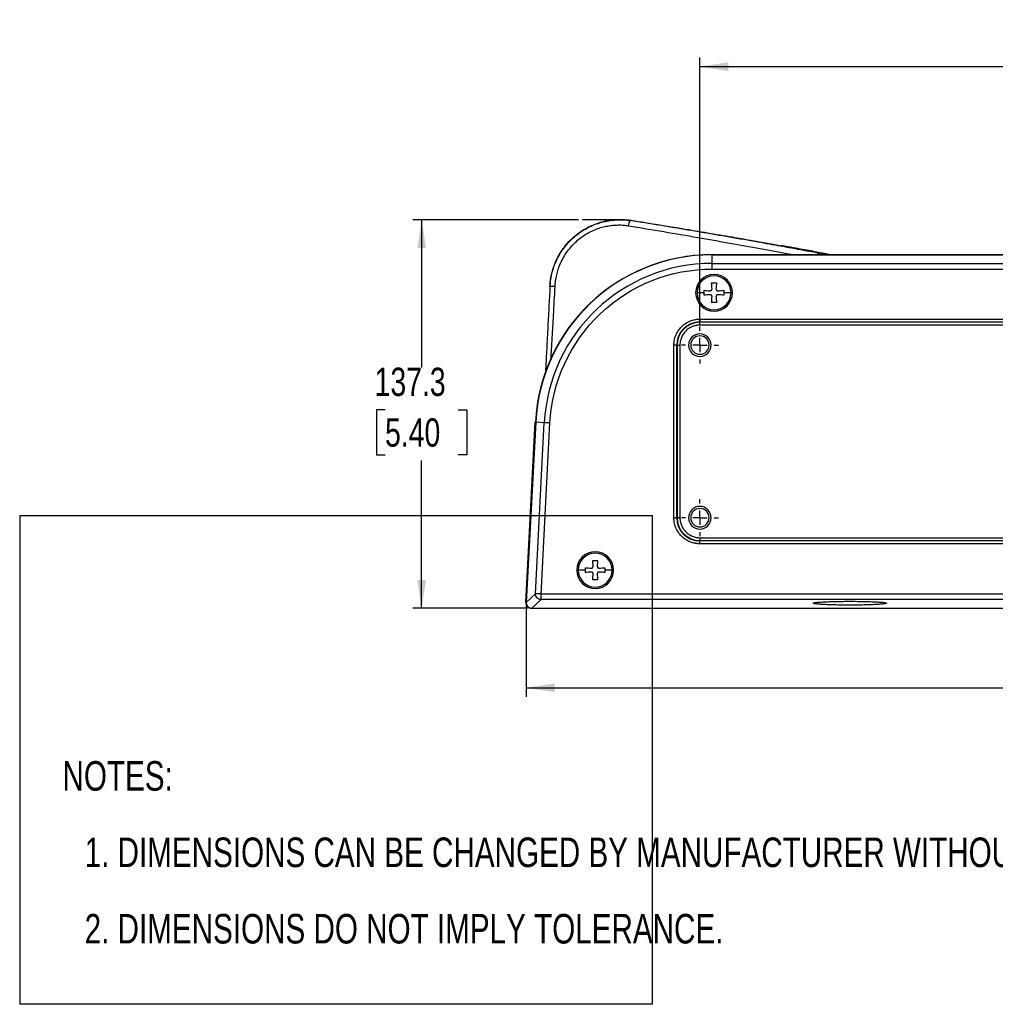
# Model space of a CAD drawing. Header units: millimetres. Extents: x 0 to 1118, y 0 to 848.
# Tile 1 of 17: x 0 to 345, y 0 to 348. Entities that reach past the tile are written whole.
import ezdxf

# ---------------------------------------------------------------- set-up
doc = ezdxf.new("R2010")
doc.units = ezdxf.units.MM
doc.linetypes.add('CENTERX2', pattern=[20.32, 12.7, -2.54, 2.54, -2.54])
doc.layers.add('CENTER', color=40, linetype='CENTERX2')
doc.layers.add('DIMENSIONS', color=140, linetype='Continuous', lineweight=25)
doc.layers.add('TEXT', color=140, linetype='Continuous', lineweight=25)
doc.styles.add('SLDTEXTSTYLE0', font='TXT', dxfattribs={"width": 0.75})
doc.dimstyles.new('SLDDIMSTYLE0', dxfattribs={"dimtxt": 10, "dimasz": 10, "dimexe": 0, "dimexo": 0.0625, "dimgap": 2.5, "dimtad": 0, "dimtih": 1, "dimtoh": 1, "dimdec": 1, "dimrnd": 1e-09, "dimzin": 12, "dimdsep": 46, "dimtxsty": 'SLDTEXTSTYLE0', "dimsah": 1, "dimcen": 0.09, "dimadec": 0, "dimazin": 3, "dimtfac": 1, "dimtdec": 1, "dimtofl": 0, "dimtmove": 0, "dimatfit": 3, "dimfxl": 0, "dimfrac": 2, "dimtolj": 1, "dimtzin": 12, "dimarcsym": 0})
doc.dimstyles.new('SLDDIMSTYLE2', dxfattribs={"dimtxt": 10, "dimasz": 10, "dimexe": 0, "dimexo": 0.0625, "dimgap": 2.5, "dimtad": 0, "dimtih": 1, "dimtoh": 1, "dimdec": 1, "dimrnd": 1e-09, "dimzin": 4, "dimdsep": 46, "dimtxsty": 'SLDTEXTSTYLE0', "dimsah": 1, "dimcen": 0.09, "dimadec": 0, "dimazin": 1, "dimtfac": 1, "dimtdec": 1, "dimtofl": 0, "dimtmove": 0, "dimatfit": 3, "dimfxl": 0, "dimfrac": 2, "dimtolj": 1, "dimtzin": 12, "dimarcsym": 0})

# ---------------------------------------------------------------- blocks, each defined once
blk = doc.blocks.new('SW_NOTE_0_2')
at = {"layer": 'TEXT', "color": 0, "attachment_point": 1, "style": 'SLDTEXTSTYLE0'}
for s, insert, char_height in [('NOTES:', (0, 13.46), 10.439), ('1. DIMENSIONS CAN BE CHANGED BY MANUFACTURER WITHOUT NOTICE.', (7.83, -13.54), 10.4394), ('2. DIMENSIONS DO NOT IMPLY TOLERANCE.', (7.83, -40.54), 10.4394)]:
    blk.add_mtext(s, dxfattribs=dict(at, insert=insert, char_height=char_height))
blk = doc.blocks.new('_D_6')
at = {"layer": 'DIMENSIONS'}
for p, q in [((197.5, 277.2), (138.87, 277.2)), ((142.04, 277.2), (142.04, 224.99)), ((129.11, 210.03), (126.07, 210.03)), ((126.07, 210.03), (126.07, 194.16)), ((154.98, 210.03), (158.02, 210.03)), ((158.02, 210.03), (158.02, 194.16)), ((126.07, 194.16), (129.11, 194.16)), ((142.04, 139.92), (142.04, 192.13)), ((158.02, 194.16), (154.98, 194.16)), ((179.6, 139.92), (138.87, 139.92))]:
    blk.add_line(p, q, dxfattribs=at)
for points in [[(142.04, 277.2), (140.51, 267.2), (143.58, 267.2)], [(142.04, 139.92), (143.58, 149.92), (140.51, 149.92)]]:
    blk.add_solid(points, dxfattribs=at)
at = {"layer": 'DIMENSIONS', "char_height": 10, "attachment_point": 1, "style": 'SLDTEXTSTYLE0'}
for s, insert in [('137.3', (125.42, 224.95)), ('5.40', (129.11, 207.05))]:
    blk.add_mtext(s, dxfattribs=dict(at, insert=insert))
blk = doc.blocks.new('_D_9')
at = {"layer": 'DIMENSIONS'}
for p, q in [((240.36, 241.24), (240.36, 334.51)), ((586.36, 241.24), (586.36, 334.51)), ((240.36, 331.33), (388.62, 331.33)), ((396.74, 332.8), (393.69, 332.8)), ((393.69, 332.8), (393.69, 316.93)), ((429.99, 332.8), (433.03, 332.8)), ((433.03, 332.8), (433.03, 316.93)), ((586.36, 331.33), (438.11, 331.33)), ((393.69, 316.93), (396.74, 316.93)), ((433.03, 316.93), (429.99, 316.93))]:
    blk.add_line(p, q, dxfattribs=at)
for points in [[(240.36, 331.33), (250.36, 329.79), (250.36, 332.87)], [(586.36, 331.33), (576.36, 332.87), (576.36, 329.79)]]:
    blk.add_solid(points, dxfattribs=at)
at = {"layer": 'DIMENSIONS', "char_height": 10, "attachment_point": 1, "style": 'SLDTEXTSTYLE0'}
for s, insert in [('346.0', (396.74, 347.73)), ('13.62', (396.74, 329.82))]:
    blk.add_mtext(s, dxfattribs=dict(at, insert=insert))
blk = doc.blocks.new('_D_10')
at = {"layer": 'DIMENSIONS'}
for p, q in [((179, 140.75), (179, 108.67)), ((647.73, 140.75), (647.73, 108.67)), ((179, 111.84), (388.62, 111.84)), ((396.74, 113.31), (393.69, 113.31)), ((393.69, 113.31), (393.69, 97.44)), ((429.99, 113.31), (433.03, 113.31)), ((433.03, 113.31), (433.03, 97.44)), ((647.73, 111.84), (438.11, 111.84)), ((393.69, 97.44), (396.74, 97.44)), ((433.03, 97.44), (429.99, 97.44))]:
    blk.add_line(p, q, dxfattribs=at)
for points in [[(179, 111.84), (189, 110.3), (189, 113.38)], [(647.73, 111.84), (637.73, 113.38), (637.73, 110.3)]]:
    blk.add_solid(points, dxfattribs=at)
at = {"layer": 'DIMENSIONS', "char_height": 10, "attachment_point": 1, "style": 'SLDTEXTSTYLE0'}
for s, insert in [('468.7', (396.74, 128.24)), ('18.45', (396.74, 110.33))]:
    blk.add_mtext(s, dxfattribs=dict(at, insert=insert))
blk = doc.blocks.new('SW_CENTERMARKSYMBOL_2')
at = {"layer": 'CENTER', "color": 0}
for p, q in [((0, 5.08), (0, 6.54)), ((-5.08, 0), (-6.54, 0)), ((0, 0), (-2.54, 0)), ((0, 0), (0, 2.54)), ((0, 0), (0, -2.54)), ((0, 0), (2.54, 0)), ((5.08, 0), (6.54, 0)), ((0, -5.08), (0, -6.54))]:
    blk.add_line(p, q, dxfattribs=at)
blk = doc.blocks.new('SW_CENTERMARKSYMBOL_9')
at = {"layer": 'CENTER', "color": 0}
for p, q in [((0, 5.08), (0, 6.54)), ((-5.08, 0), (-6.54, 0)), ((0, 0), (-2.54, 0)), ((0, 0), (0, 2.54)), ((0, 0), (0, -2.54)), ((0, 0), (2.54, 0)), ((5.08, 0), (6.54, 0)), ((0, -5.08), (0, -6.54))]:
    blk.add_line(p, q, dxfattribs=at)

msp = doc.modelspace()

# ---------------------------------------------------------------- linework, layer by layer
for p, q in [((244.54, 264.84), (582.19, 264.84)), ((244.72, 261.8), (244.72, 264.86)), ((582, 264.86), (244.72, 264.86)), ((283.11, 265.24), (282.57, 265.35)), ((284.9, 264.86), (283.11, 265.24)), ((284.57, 265.25), (286.44, 264.86)), ((285.97, 264.96), (284.84, 265.2)), ((244.72, 259.81), (244.72, 261.8)), ((244.72, 261.8), (380.36, 261.8)), ((244.72, 259.81), (582, 259.81)), ((187.46, 254.81), (187.38, 253.56)), ((187.38, 253.56), (187.38, 253.56)), ((241.91, 251.42), (239.36, 251.42)), ((241.91, 251.42), (241.91, 252.28)), ((241.91, 250.56), (241.91, 251.42)), ((248.81, 252.28), (248.81, 251.42)), ((248.81, 251.42), (248.81, 250.56)), ((251.36, 251.42), (248.81, 251.42)), ((240.36, 242.11), (586.36, 242.11)), ((240.36, 242.11), (240.36, 241.11)), ((240.36, 241.11), (586.36, 241.11)), ((240.36, 240.97), (240.36, 241.11)), ((586.36, 240.97), (240.36, 240.97)), ((240.36, 239.97), (240.36, 240.97)), ((586.36, 239.97), (240.36, 239.97)), ((231.18, 171.92), (231.18, 232.92)), ((232.18, 232.92), (231.18, 232.92)), ((232.18, 171.92), (232.18, 232.92)), ((232.18, 232.92), (232.31, 232.92)), ((232.31, 232.92), (232.31, 171.92)), ((232.31, 232.92), (233.31, 232.92)), ((233.31, 232.92), (233.31, 171.92)), ((178.87, 142.02), (182.21, 205.69)), ((182.34, 205.66), (179, 142.02)), ((182.23, 145.08), (185.39, 205.5)), ((185.39, 205.5), (182.34, 205.66)), ((184.22, 144.97), (187.39, 205.4)), ((187.39, 205.4), (185.39, 205.5)), ((231.18, 171.92), (232.18, 171.92)), ((232.31, 171.92), (232.18, 171.92)), ((233.31, 171.92), (232.31, 171.92)), ((240.36, 164.87), (240.36, 163.87)), ((240.36, 164.87), (586.36, 164.87)), ((240.36, 163.87), (240.36, 163.73)), ((240.36, 163.87), (586.36, 163.87)), ((586.36, 163.73), (240.36, 163.73)), ((240.36, 162.74), (240.36, 163.73)), ((586.36, 162.74), (240.36, 162.74)), ((199.91, 153.42), (197.36, 153.42)), ((199.91, 153.42), (199.91, 154.28)), ((199.91, 152.56), (199.91, 153.42)), ((206.81, 154.28), (206.81, 153.42)), ((206.81, 153.42), (206.81, 152.56)), ((209.36, 153.42), (206.81, 153.42)), ((182.23, 145.08), (179, 142.02)), ((181, 139.92), (184.22, 142.98)), ((642.51, 144.97), (184.22, 144.97)), ((184.22, 143.6), (184.22, 144.97)), ((642.51, 142.98), (184.22, 142.98)), ((181, 139.92), (645.73, 139.92))]:
    msp.add_line(p, q)
at = {"color": 7, "linetype": 'Continuous'}
for p, q in [((0, 172.72), (0, 0)), ((0, 172.72), (223.52, 172.72)), ((223.52, 172.72), (223.52, 0)), ((223.52, 0), (0, 0))]:
    msp.add_line(p, q, dxfattribs=at)
at = {"flags": 128}
msp.add_lwpolyline([(284.84, 265.2), (284.8, 265.21), (284.57, 265.25)], dxfattribs=at)
for centre, radius, start, end in [((244.72, 202.39), 62.47, 90, 177), ((244.72, 202.39), 59.41, 90, 177), ((245.36, 251.42), 6.5, 0, 180), ((245.36, 251.42), 6, 0, 180), ((245.36, 251.42), 6.5, 180, 0), ((245.36, 251.42), 6, 180, 0), ((240.36, 232.92), 8.19, 90, 180), ((240.36, 232.92), 8.05, 90, 180), ((240.36, 232.92), 4, 0, 180), ((240.36, 232.92), 3.25, 0, 180), ((240.36, 232.92), 4, 180, 0), ((240.36, 232.92), 3.25, 180, 0), ((240.36, 171.92), 4, 0, 180), ((240.36, 171.92), 3.25, 0, 180), ((240.36, 171.92), 8.19, 180, 270), ((240.36, 171.92), 8.05, 180, 270), ((240.36, 171.92), 4, 180, 0), ((240.36, 171.92), 3.25, 180, 0), ((203.36, 153.42), 6.5, 0, 180), ((203.36, 153.42), 6, 0, 180), ((203.36, 153.42), 6.5, 180, 0), ((203.36, 153.42), 6, 180, 0)]:
    msp.add_arc(centre, radius, start, end)
for centre, major_axis, ratio, start_param, end_param in [((244.7, 202.25), (43.13, -45.45), 0.9974, 2.383674, 3.899511), ((180.87, 141.92), (-2, 0), 0.998626, 6.230897, 7.853982)]:
    msp.add_ellipse(centre, major_axis=major_axis, ratio=ratio, start_param=start_param, end_param=end_param)
for points, knots in [([(187.38, 253.56), (187.38, 253.72), (187.4, 254.04), (187.44, 254.51), (187.49, 254.97), (187.54, 255.43), (187.6, 255.88), (187.67, 256.32), (187.75, 256.74), (187.83, 257.16), (187.91, 257.57), (188, 257.97), (188.1, 258.36), (188.39, 259.49), (188.97, 261.27), (190.05, 263.67), (191.34, 265.91), (192.87, 268.01), (194.59, 269.93), (196.5, 271.66), (198.57, 273.18), (200.79, 274.48), (203.14, 275.54), (205.57, 276.35), (208.1, 276.91), (210.08, 277.14), (211.51, 277.21), (212.35, 277.22), (213.21, 277.2), (214.1, 277.15), (215, 277.06), (215.61, 276.98), (215.92, 276.93)], [0, 0, 0, 0, 0.0115398, 0.022913, 0.0341126, 0.0451315, 0.0559631, 0.0666008, 0.0770383, 0.0872696, 0.0972887, 0.1070901, 0.1166683, 0.1260182, 0.19061, 0.2511361, 0.3144949, 0.3753289, 0.4377278, 0.4987293, 0.5605096, 0.6219539, 0.6835763, 0.7459516, 0.8071641, 0.8716968, 0.8914226, 0.9118617, 0.9329782, 0.954734, 0.9770887, 1, 1, 1, 1]), ([(187.47, 254.8), (187.49, 255.02), (187.59, 256.04), (187.9, 257.83), (188.49, 259.99), (189.19, 261.91), (190.09, 263.88), (191.28, 265.96), (192.82, 268.09), (194.48, 269.94), (196.91, 272.18), (199.69, 274.06), (202.78, 275.51), (205.01, 276.29), (207.01, 276.79), (208.72, 277.09), (209.99, 277.23), (210.91, 277.29), (211.52, 277.31), (212.21, 277.32), (213.31, 277.31), (214.34, 277.24), (215.18, 277.14), (215.43, 277.11), (215.52, 277.1), (215.55, 277.09)], [0, 0, 0, 0, 0.0163333, 0.0751541, 0.134137, 0.1821078, 0.2260391, 0.2946386, 0.3597485, 0.4213669, 0.4794986, 0.6059923, 0.6708136, 0.7366299, 0.7837898, 0.8274423, 0.8675966, 0.8814076, 0.8970196, 0.9144315, 0.9336414, 0.9803996, 0.9935921, 0.9976438, 1, 1, 1, 1]), ([(189.19, 253.63), (189.2, 253.79), (189.21, 254.09), (189.25, 254.55), (189.3, 255.01), (189.35, 255.47), (189.42, 255.93), (189.49, 256.38), (189.66, 257.32), (190.01, 258.79), (190.68, 260.84), (191.96, 263.74), (194.14, 267.09), (196.98, 269.94), (199.52, 271.78), (201.59, 272.98), (203.69, 273.91), (205.43, 274.48), (206.76, 274.81), (207.7, 275.01), (208.65, 275.16), (209.59, 275.27), (210.53, 275.34), (211.47, 275.37), (212.4, 275.37), (213.33, 275.32), (214.24, 275.24), (214.85, 275.15), (215.15, 275.11)], [0, 0, 0, 0, 0.012086, 0.024176, 0.036267, 0.04836, 0.060454, 0.072548, 0.084641, 0.135035, 0.19142, 0.253784, 0.383326, 0.502183, 0.566972, 0.629598, 0.690073, 0.748406, 0.774077, 0.799632, 0.825074, 0.850404, 0.875624, 0.900735, 0.925732, 0.950613, 0.97537, 1, 1, 1, 1]), ([(215.15, 275.11), (215.15, 275.14), (215.17, 275.22), (215.19, 275.34), (215.22, 275.51), (215.25, 275.67), (215.3, 275.87), (215.37, 276.13), (215.47, 276.37), (215.56, 276.57), (215.63, 276.7), (215.71, 276.8), (215.78, 276.88), (215.85, 276.93), (215.9, 276.93), (215.92, 276.93)], [0, 0, 0, 0, 0.035141, 0.076714, 0.12504, 0.20713, 0.250198, 0.34481, 0.500258, 0.577239, 0.657808, 0.741255, 0.826735, 0.91331, 1, 1, 1, 1]), ([(215.15, 275.11), (219.34, 274.41), (227.63, 273.03), (239.57, 270.98), (250.92, 268.99), (261.61, 267.06), (269.1, 265.69), (272.9, 264.97), (273.49, 264.86)], [0, 0, 0, 0, 0.203282, 0.401595, 0.594936, 0.783305, 0.966694, 1, 1, 1, 1]), ([(215.55, 277.1), (215.89, 277.05), (216.86, 276.89), (218.73, 276.59), (221.43, 276.16), (224.94, 275.6), (229.25, 274.9), (235.44, 273.88), (243.09, 272.61), (251.13, 271.24), (259.68, 269.76), (266.9, 268.48), (273.22, 267.34), (277.18, 266.62), (280.34, 266.04), (282.71, 265.6), (284.03, 265.35), (284.57, 265.25)], [0, 0, 0, 0, 0.013811, 0.038805, 0.074982, 0.122341, 0.180882, 0.250603, 0.376882, 0.500115, 0.59374, 0.749583, 0.823403, 0.885355, 0.935439, 0.973653, 1, 1, 1, 1]), ([(215.92, 276.93), (215.88, 276.95), (215.81, 276.99), (215.68, 277.04), (215.59, 277.08), (215.55, 277.09)], [0, 0, 0, 0, 0.328058, 0.661389, 1, 1, 1, 1]), ([(282.57, 265.35), (282.29, 265.4), (281.18, 265.61), (278.66, 266.08), (274.41, 266.86), (268.34, 267.97), (260.32, 269.41), (253.42, 270.62), (248.4, 271.49), (245.98, 271.91), (243.55, 272.33), (241.1, 272.75), (238.64, 273.17), (236.16, 273.59), (233.67, 274), (231.17, 274.42), (228.66, 274.84), (226.13, 275.26), (223.6, 275.68), (221.05, 276.1), (218.49, 276.52), (216.78, 276.8), (215.92, 276.94)], [0, 0, 0, 0, 0.014016, 0.055734, 0.12516, 0.222292, 0.347131, 0.499682, 0.535416, 0.571151, 0.606887, 0.642623, 0.67836, 0.714097, 0.749834, 0.785571, 0.821309, 0.857047, 0.892785, 0.928524, 0.964262, 1, 1, 1, 1]), ([(284.83, 265.2), (283.08, 265.53), (279.35, 266.22), (274.11, 267.18), (270.57, 267.81), (269.13, 268.07)], [0, 0, 0, 0, 0.3433802, 0.7346894, 1, 1, 1, 1]), ([(281.74, 264.86), (281.79, 264.92), (281.91, 265.07), (282.19, 265.28), (282.42, 265.32), (282.57, 265.35)], [0, 0, 0, 0, 0.195727, 0.476712, 1, 1, 1, 1]), ([(187.39, 205.4), (188.16, 220.08), (194.53, 233.91), (215.87, 254.16), (230.02, 259.81), (244.72, 259.81)], [0, 0, 0, 0, 0.5, 0.5, 1, 1, 1, 1]), ([(187.38, 253.56), (187.25, 251.11), (186.98, 246.09), (186.59, 238.51), (186.19, 230.95), (185.93, 225.92), (185.8, 223.46), (185.8, 223.41)], [0, 0, 0, 0, 0.243141, 0.499994, 0.754317, 0.995797, 1, 1, 1, 1]), ([(189.19, 253.63), (188.96, 253.64), (188.73, 253.65), (188.28, 253.66), (188.07, 253.65), (187.72, 253.64), (187.59, 253.63), (187.42, 253.59), (187.38, 253.58), (187.38, 253.56)], [0, 0, 0, 0, 0.25, 0.25, 0.5, 0.5, 0.75, 0.75, 1, 1, 1, 1]), ([(187.74, 227.89), (187.84, 229.59), (187.95, 231.3), (188.05, 233.01), (188.05, 233.03), (188.06, 233.09), (188.07, 233.31), (188.12, 234.17), (188.32, 237.57), (188.7, 244.22), (189.01, 250.22), (189.19, 253.63)], [0, 0, 0, 0, 0.19902, 0.199086, 0.199575, 0.200907, 0.205898, 0.225195, 0.301045, 0.60177, 1, 1, 1, 1]), ([(231.18, 232.92), (231.18, 233.01), (231.18, 233.2), (231.19, 233.48), (231.22, 233.76), (231.24, 234.04), (231.28, 234.32), (231.36, 234.79), (231.52, 235.46), (231.81, 236.32), (232.19, 237.15), (232.82, 238.23), (233.82, 239.46), (235.05, 240.46), (236.13, 241.09), (236.97, 241.47), (237.82, 241.76), (238.58, 241.94), (239.24, 242.04), (239.8, 242.1), (240.18, 242.1), (240.36, 242.11)], [0, 0, 0, 0, 0.019453, 0.038872, 0.058274, 0.077679, 0.097104, 0.116567, 0.178312, 0.240094, 0.304413, 0.368769, 0.500007, 0.631244, 0.695564, 0.75992, 0.821665, 0.883447, 0.922314, 0.961117, 1, 1, 1, 1]), ([(240.36, 239.97), (240.28, 239.97), (240.1, 239.97), (239.85, 239.95), (239.59, 239.93), (239.33, 239.9), (238.94, 239.83), (238.41, 239.71), (237.75, 239.48), (237.11, 239.19), (236.28, 238.71), (235.34, 237.94), (234.58, 237), (234.09, 236.17), (233.8, 235.53), (233.58, 234.87), (233.44, 234.29), (233.36, 233.78), (233.32, 233.35), (233.31, 233.06), (233.31, 232.92)], [0, 0, 0, 0, 0.023337, 0.04663, 0.069912, 0.093213, 0.116565, 0.178305, 0.240092, 0.304406, 0.368768, 0.500006, 0.631244, 0.695558, 0.759919, 0.821659, 0.883446, 0.922311, 0.961114, 1, 1, 1, 1]), ([(240.36, 162.74), (240.27, 162.74), (240.08, 162.74), (239.8, 162.75), (239.52, 162.77), (239.25, 162.8), (238.97, 162.84), (238.49, 162.92), (237.82, 163.08), (236.97, 163.37), (236.13, 163.75), (235.05, 164.38), (233.82, 165.38), (232.82, 166.61), (232.19, 167.69), (231.81, 168.52), (231.52, 169.38), (231.34, 170.14), (231.24, 170.8), (231.19, 171.36), (231.18, 171.73), (231.18, 171.92)], [0, 0, 0, 0, 0.019453, 0.038872, 0.058274, 0.077679, 0.097104, 0.116567, 0.178312, 0.240094, 0.304413, 0.368769, 0.500007, 0.631244, 0.695564, 0.75992, 0.821665, 0.883447, 0.922314, 0.961117, 1, 1, 1, 1]), ([(233.31, 171.92), (233.31, 171.83), (233.31, 171.66), (233.33, 171.4), (233.35, 171.15), (233.39, 170.89), (233.45, 170.5), (233.58, 169.97), (233.8, 169.31), (234.09, 168.67), (234.58, 167.84), (235.34, 166.9), (236.28, 166.13), (237.11, 165.65), (237.75, 165.36), (238.41, 165.13), (239, 165), (239.5, 164.92), (239.93, 164.88), (240.22, 164.87), (240.36, 164.87)], [0, 0, 0, 0, 0.023337, 0.04663, 0.069912, 0.093213, 0.116565, 0.178305, 0.240092, 0.304406, 0.368768, 0.500006, 0.631244, 0.695558, 0.759919, 0.821659, 0.883446, 0.922311, 0.961114, 1, 1, 1, 1]), ([(184.22, 142.98), (183.95, 142.98), (183.68, 143.03), (183.19, 143.25), (182.96, 143.41), (182.59, 143.8), (182.44, 144.03), (182.25, 144.54), (182.21, 144.81), (182.23, 145.08)], [0, 0, 0, 0, 0.25, 0.25, 0.5, 0.5, 0.75, 0.75, 1, 1, 1, 1]), ([(184.22, 144.97), (184.17, 144.98), (184.08, 144.98), (183.94, 144.99), (183.8, 145), (183.66, 145), (183.52, 145.01), (183.38, 145.02), (183.25, 145.03), (183.11, 145.03), (182.97, 145.04), (182.8, 145.05), (182.58, 145.06), (182.42, 145.07), (182.32, 145.07), (182.25, 145.08), (182.24, 145.08), (182.23, 145.08)], [0, 0, 0, 0, 0.0463731, 0.0925842, 0.1390732, 0.1862447, 0.2344589, 0.2840264, 0.3352057, 0.3882035, 0.4431762, 0.5002336, 0.6204927, 0.759332, 0.8215198, 0.9017388, 1, 1, 1, 1]), ([(179, 142.02), (179, 141.97), (179, 141.88), (179, 141.74), (179.02, 141.61), (179.04, 141.49), (179.07, 141.37), (179.11, 141.26), (179.18, 141.08), (179.31, 140.83), (179.54, 140.53), (179.82, 140.28), (180.09, 140.13), (180.33, 140.03), (180.53, 139.97), (180.76, 139.92), (180.91, 139.92), (181, 139.92)], [0, 0, 0, 0, 0.0436139, 0.0857017, 0.126264, 0.165301, 0.2028135, 0.2388019, 0.2732671, 0.381755, 0.5000478, 0.6183307, 0.7268285, 0.7881201, 0.8540776, 0.9247036, 1, 1, 1, 1]), ([(280.45, 141.71), (280.45, 141.72), (280.44, 141.73), (280.46, 141.75), (280.48, 141.77), (280.51, 141.79), (280.55, 141.81), (280.6, 141.83), (280.67, 141.85), (280.74, 141.87), (280.82, 141.89), (280.92, 141.9), (281.02, 141.92), (281.14, 141.94), (281.27, 141.96), (281.51, 141.99), (281.92, 142.04), (282.57, 142.1), (283.33, 142.15), (284.46, 142.22), (286.11, 142.29), (288.37, 142.35), (290.82, 142.39), (293.36, 142.4), (295.91, 142.39), (298.36, 142.35), (300.61, 142.29), (302.26, 142.22), (303.4, 142.15), (304.15, 142.1), (304.8, 142.04), (305.27, 141.99), (305.59, 141.94), (305.81, 141.91), (305.99, 141.87), (306.13, 141.83), (306.22, 141.79), (306.28, 141.75), (306.28, 141.73), (306.28, 141.71)], [0, 0, 0, 0, 0.00913, 0.018217, 0.027268, 0.036291, 0.045292, 0.054279, 0.06326, 0.072242, 0.081232, 0.09024, 0.099271, 0.108333, 0.117433, 0.12658, 0.157812, 0.188914, 0.220025, 0.251245, 0.313498, 0.375714, 0.437874, 0.500006, 0.562138, 0.624299, 0.686514, 0.748767, 0.779975, 0.811099, 0.842188, 0.873433, 0.891675, 0.909765, 0.92776, 0.945721, 0.963708, 0.981781, 1, 1, 1, 1]), ([(306.28, 141.71), (306.28, 141.71), (306.27, 141.69), (306.25, 141.68), (306.22, 141.66), (306.18, 141.64), (306.13, 141.62), (306.07, 141.6), (306, 141.58), (305.92, 141.56), (305.83, 141.55), (305.73, 141.53), (305.62, 141.51), (305.5, 141.49), (305.37, 141.47), (305.12, 141.44), (304.69, 141.4), (304.04, 141.34), (303.28, 141.29), (302.14, 141.22), (300.51, 141.15), (298.28, 141.09), (295.87, 141.05), (293.36, 141.04), (290.86, 141.05), (288.45, 141.09), (286.22, 141.15), (284.58, 141.22), (283.45, 141.29), (282.69, 141.34), (282.03, 141.4), (281.56, 141.45), (281.22, 141.49), (280.99, 141.53), (280.8, 141.56), (280.65, 141.6), (280.54, 141.64), (280.47, 141.68), (280.45, 141.7), (280.45, 141.71)], [0, 0, 0, 0, 0.009104, 0.018167, 0.027197, 0.036201, 0.045185, 0.054157, 0.063125, 0.072095, 0.081075, 0.090073, 0.099094, 0.108147, 0.117239, 0.126376, 0.157655, 0.188797, 0.219936, 0.251175, 0.313445, 0.375686, 0.437865, 0.500006, 0.562147, 0.624326, 0.686567, 0.748837, 0.780063, 0.811215, 0.842344, 0.873636, 0.89186, 0.909931, 0.927905, 0.945841, 0.963797, 0.981831, 1, 1, 1, 1])]:
    msp.add_open_spline(points, degree=3, knots=knots)
for points in [[(244.5, 254.87), (245.08, 254.87), (245.65, 254.87), (246.23, 254.87)], [(244.68, 252.8), (244.62, 253.51), (244.56, 254.2), (244.5, 254.87)], [(246.23, 254.87), (246.17, 254.2), (246.11, 253.51), (246.04, 252.8)], [(241.91, 252.28), (242.58, 252.22), (243.27, 252.16), (243.98, 252.1)], [(243.98, 250.74), (243.27, 250.68), (242.58, 250.62), (241.91, 250.56)], [(243.98, 252.1), (244.07, 252.13), (244.24, 252.19), (244.41, 252.25), (244.5, 252.28)], [(244.5, 250.56), (244.41, 250.59), (244.24, 250.65), (244.07, 250.71), (243.98, 250.74)], [(244.5, 252.28), (244.53, 252.37), (244.59, 252.54), (244.65, 252.71), (244.68, 252.8)], [(244.68, 250.04), (244.65, 250.13), (244.59, 250.3), (244.53, 250.47), (244.5, 250.56)], [(246.04, 252.8), (246.07, 252.71), (246.13, 252.54), (246.2, 252.37), (246.23, 252.28)], [(246.23, 250.56), (246.2, 250.47), (246.13, 250.3), (246.07, 250.13), (246.04, 250.04)], [(246.23, 252.28), (246.31, 252.25), (246.48, 252.19), (246.66, 252.13), (246.74, 252.1)], [(246.74, 250.74), (246.66, 250.71), (246.48, 250.65), (246.31, 250.59), (246.23, 250.56)], [(246.74, 252.1), (247.45, 252.16), (248.14, 252.22), (248.81, 252.28)], [(248.81, 250.56), (248.14, 250.62), (247.45, 250.68), (246.74, 250.74)], [(244.5, 247.97), (244.56, 248.64), (244.62, 249.33), (244.68, 250.04)], [(246.23, 247.97), (245.65, 247.97), (245.08, 247.97), (244.5, 247.97)], [(246.04, 250.04), (246.11, 249.33), (246.17, 248.64), (246.23, 247.97)], [(202.5, 156.87), (203.08, 156.87), (203.65, 156.87), (204.23, 156.87)], [(202.68, 154.8), (202.62, 155.51), (202.56, 156.2), (202.5, 156.87)], [(204.23, 156.87), (204.17, 156.2), (204.11, 155.51), (204.04, 154.8)], [(199.91, 154.28), (200.58, 154.22), (201.27, 154.16), (201.98, 154.1)], [(201.98, 154.1), (202.07, 154.13), (202.24, 154.19), (202.41, 154.25), (202.5, 154.28)], [(202.5, 154.28), (202.53, 154.37), (202.59, 154.54), (202.65, 154.71), (202.68, 154.8)], [(204.04, 154.8), (204.07, 154.71), (204.13, 154.54), (204.2, 154.37), (204.23, 154.28)], [(204.23, 154.28), (204.31, 154.25), (204.48, 154.19), (204.66, 154.13), (204.74, 154.1)], [(204.74, 154.1), (205.45, 154.16), (206.14, 154.22), (206.81, 154.28)], [(201.98, 152.74), (201.27, 152.68), (200.58, 152.62), (199.91, 152.56)], [(202.5, 152.56), (202.41, 152.59), (202.24, 152.65), (202.07, 152.71), (201.98, 152.74)], [(202.68, 152.04), (202.65, 152.13), (202.59, 152.3), (202.53, 152.47), (202.5, 152.56)], [(202.5, 149.97), (202.56, 150.64), (202.62, 151.33), (202.68, 152.04)], [(204.23, 149.97), (203.65, 149.97), (203.08, 149.97), (202.5, 149.97)], [(204.23, 152.56), (204.2, 152.47), (204.13, 152.3), (204.07, 152.13), (204.04, 152.04)], [(204.04, 152.04), (204.11, 151.33), (204.17, 150.64), (204.23, 149.97)], [(204.74, 152.74), (204.66, 152.71), (204.48, 152.65), (204.31, 152.59), (204.23, 152.56)], [(206.81, 152.56), (206.14, 152.62), (205.45, 152.68), (204.74, 152.74)], [(184.22, 142.98), (184.22, 143), (184.22, 143.23), (184.22, 143.6)]]:
    msp.add_open_spline(points, degree=3)
at = {"layer": 'DIMENSIONS'}
msp.add_line((211.45, 277.2), (198.77, 277.2), dxfattribs=at)

# ---------------------------------------------------------------- block references
at = {"layer": 'CENTER'}
for name, p in [('SW_CENTERMARKSYMBOL_9', (240.36, 232.92)), ('SW_CENTERMARKSYMBOL_2', (240.36, 171.92))]:
    msp.add_blockref(name, p, dxfattribs=at)
at = {"layer": 'TEXT'}
msp.add_blockref('SW_NOTE_0_2', (15.13, 72.47), dxfattribs=at)

# ---------------------------------------------------------------- dimensions: what is measured, and where the dimension line sits
at = {"layer": 'DIMENSIONS'}
for base, p1, p2, dimstyle, picture, middle in [((586.36, 331.33), (240.36, 239.97), (586.36, 239.97), 'SLDDIMSTYLE2', '_D_9', (413.36, 331.33)), ((647.73, 111.84), (179, 142.02), (647.73, 142.02), 'SLDDIMSTYLE0', '_D_10', (413.36, 111.84))]:
    dim = msp.add_linear_dim(base=base, p1=p1, p2=p2, dimstyle=dimstyle, dxfattribs=at)
    dim.commit()
    dim.dimension.update_dxf_attribs({"geometry": picture, "text_midpoint": middle, "dimtype": 160})
dim = msp.add_linear_dim(base=(142.04, 139.92), p1=(198.77, 277.2), p2=(180.87, 139.92), angle=90, dimstyle='SLDDIMSTYLE0', dxfattribs=at)
dim.commit()
dim.dimension.update_dxf_attribs({"geometry": '_D_6', "text_midpoint": (142.04, 208.56), "dimtype": 160})

doc.saveas('drawing.dxf')
